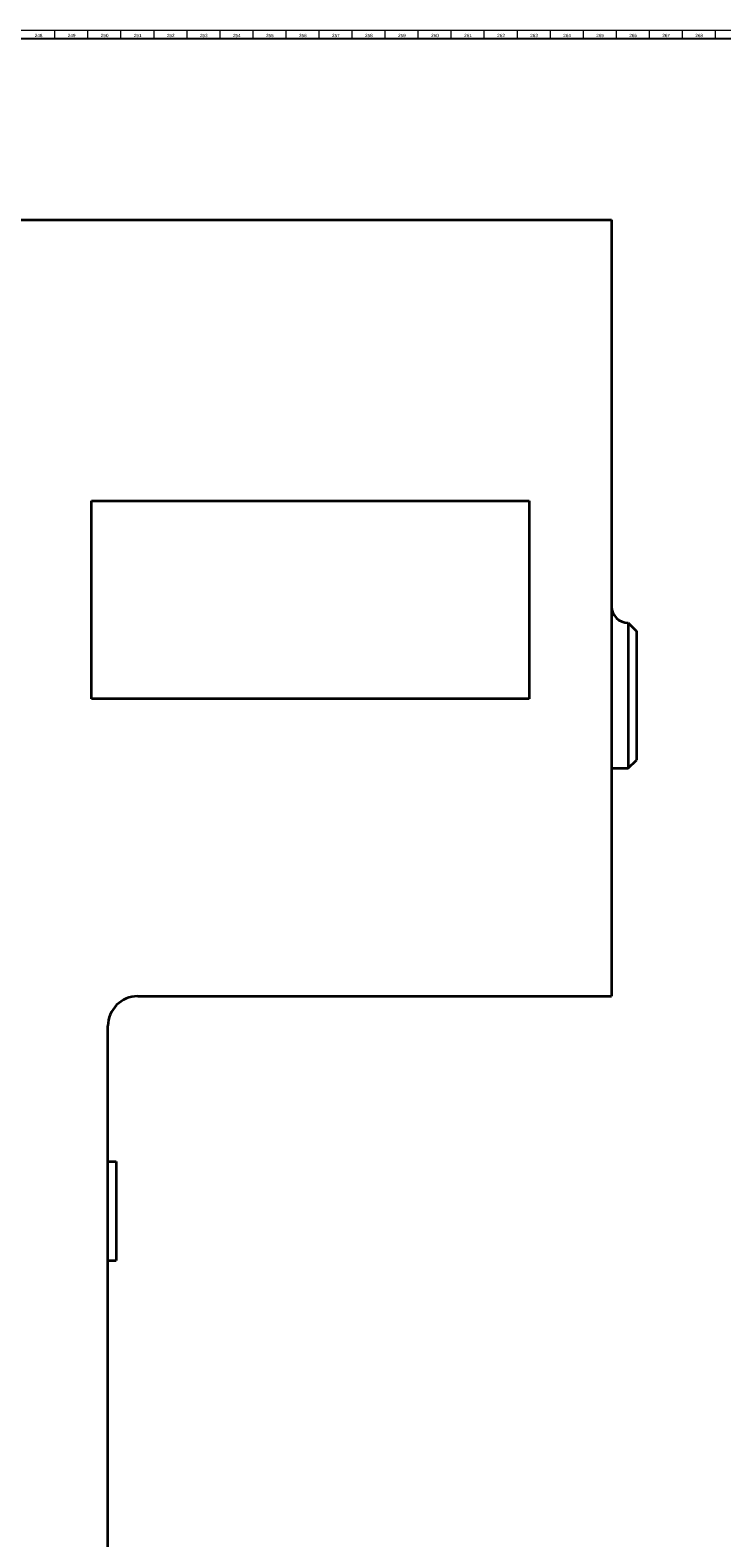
# Model space of a CAD drawing. Header units: millimetres. Extents: x -34 to 6620, y -230 to 4700.
# Tile 202 of 216: x 4955 to 5374, y 3785 to 4698. Entities that reach past the tile are written whole.
import ezdxf

# ---------------------------------------------------------------- set-up
doc = ezdxf.new("R2010")
doc.units = ezdxf.units.MM
doc.layers.add('1', color=7, linetype='Continuous', true_color=0xffffff)
doc.styles.add('Arial Unicode MS', font='Arial Unicode MS')

msp = doc.modelspace()

# ---------------------------------------------------------------- linework, layer by layer
at = {"layer": '1', "color": 3, "linetype": 'Continuous', "lineweight": 18}
msp.add_line((2, 4698), (6618, 4698), dxfattribs=at)
at = {"layer": '1', "color": 7, "linetype": 'Continuous', "lineweight": 25}
msp.add_line((7, 4693), (6613, 4693), dxfattribs=at)
at = {"layer": '1', "color": 3, "linetype": 'Continuous', "lineweight": 13}
for p, q in [((4970, 4698), (4970, 4693)), ((4990, 4698), (4990, 4693)), ((5010, 4698), (5010, 4693)), ((5030, 4698), (5030, 4693)), ((5050, 4698), (5050, 4693)), ((5070, 4698), (5070, 4693)), ((5090, 4698), (5090, 4693)), ((5110, 4698), (5110, 4693)), ((5130, 4698), (5130, 4693)), ((5150, 4698), (5150, 4693)), ((5170, 4698), (5170, 4693)), ((5190, 4698), (5190, 4693)), ((5210, 4698), (5210, 4693)), ((5230, 4698), (5230, 4693)), ((5250, 4698), (5250, 4693)), ((5270, 4698), (5270, 4693)), ((5290, 4698), (5290, 4693)), ((5310, 4698), (5310, 4693)), ((5330, 4698), (5330, 4693)), ((5350, 4698), (5350, 4693)), ((5370, 4698), (5370, 4693))]:
    msp.add_line(p, q, dxfattribs=at)
at = {"layer": '1', "color": 7, "linetype": 'Continuous', "lineweight": 35}
for p, q in [((4823.311, 4583.163), (5307.311, 4583.163)), ((5307.311, 4583.163), (5307.311, 4113.163)), ((4992.311, 4413.163), (5257.311, 4413.163)), ((4992.311, 4293.163), (4992.311, 4413.163)), ((5257.311, 4413.163), (5257.311, 4293.163)), ((5317.311, 4339.163), (5322.311, 4334.163)), ((5317.311, 4339.163), (5317.311, 4251.163)), ((5322.311, 4334.163), (5322.311, 4256.163)), ((5257.311, 4293.163), (4992.311, 4293.163)), ((5317.311, 4251.163), (5322.311, 4256.163)), ((5307.311, 4251.163), (5317.311, 4251.163)), ((5020.311, 4113.163), (5307.311, 4113.163)), ((5002.311, 3471.163), (5002.311, 4095.163)), ((5002.311, 4013.163), (5007.311, 4013.163)), ((5007.311, 4013.163), (5007.311, 3953.163)), ((5002.311, 3953.163), (5007.311, 3953.163))]:
    msp.add_line(p, q, dxfattribs=at)
for centre, radius, start, end in [((5317.311, 4349.163), 10, 180, 270), ((5020.311, 4095.163), 18, 90, 180)]:
    msp.add_arc(centre, radius, start, end, dxfattribs=at)

# ---------------------------------------------------------------- texts
at = {"layer": '1', "color": 3, "linetype": 'Continuous', "lineweight": 13, "char_height": 2, "attachment_point": 7, "line_spacing_factor": 1.069626, "style": 'Arial Unicode MS'}
for s, insert in [('\\W1.0000;248', (4957.969, 4693.738)), ('\\W1.0000;249', (4977.969, 4693.738)), ('\\W1.0000;250', (4997.969, 4693.738)), ('\\W1.0000;251', (5017.969, 4693.738)), ('\\W1.0000;252', (5037.969, 4693.738)), ('\\W1.0000;253', (5057.969, 4693.738)), ('\\W1.0000;254', (5077.969, 4693.738)), ('\\W1.0000;255', (5097.969, 4693.738)), ('\\W1.0000;256', (5117.969, 4693.738)), ('\\W1.0000;257', (5137.969, 4693.738)), ('\\W1.0000;258', (5157.969, 4693.738)), ('\\W1.0000;259', (5177.969, 4693.738)), ('\\W1.0000;260', (5197.969, 4693.738)), ('\\W1.0000;261', (5217.969, 4693.738)), ('\\W1.0000;262', (5237.969, 4693.738)), ('\\W1.0000;263', (5257.969, 4693.738)), ('\\W1.0000;264', (5277.969, 4693.738)), ('\\W1.0000;265', (5297.969, 4693.738)), ('\\W1.0000;266', (5317.969, 4693.738)), ('\\W1.0000;267', (5337.969, 4693.738)), ('\\W1.0000;268', (5357.969, 4693.738))]:
    msp.add_mtext(s, dxfattribs=dict(at, insert=insert))

doc.saveas('drawing.dxf')
